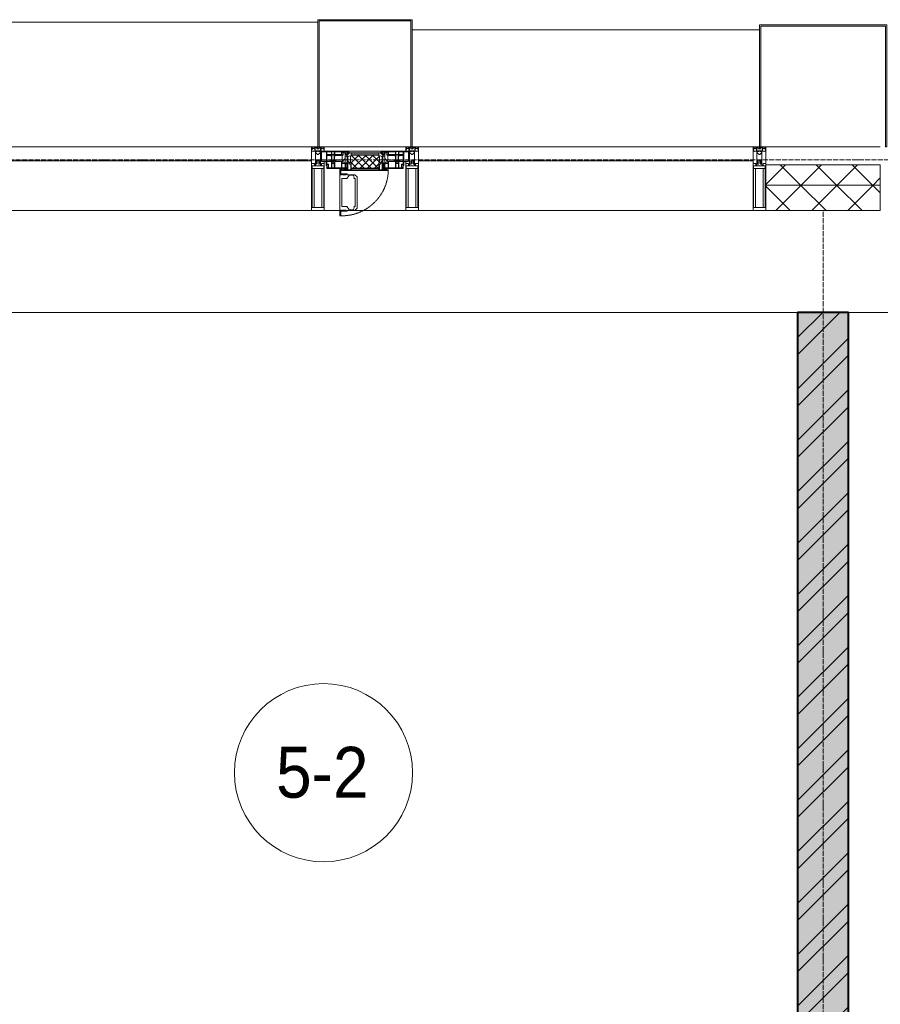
# Model space of a CAD drawing. Header units: millimetres. Extents: x 5617 to 125204, y 7718 to 237738.
# Tile 49 of 71: x 67782 to 71164, y 74282 to 78150. Entities that reach past the tile are written whole.
import ezdxf

# ---------------------------------------------------------------- set-up
doc = ezdxf.new("R2010")
doc.units = ezdxf.units.MM
for name, pattern in [('-D1-02х01', [3, 2, -1]), ('ADSK_Линия сетки', [25, 20, -2.5, 0, -2.5]), ('Линия сетки', [25, 20, -2.5, 0, -2.5])]:
    doc.linetypes.add(name, pattern=pattern)
for name, color, linetype, lineweight in [('Импосты витража', 7, 'Continuous', 18), ('Колонны', 7, 'Continuous', 18), ('Марки помещений', 7, 'Continuous', 20), ('Окна', 7, 'Continuous', 18), ('Оси', 7, 'Continuous', 9), ('Панели витража', 7, 'Continuous', 18), ('Перекрытия', 7, 'Continuous', 18), ('Стены разрез', 7, 'Continuous', 40), ('Стены штриховка', 7, 'Continuous', 40), ('Элементы узлов', 7, 'Continuous', 18)]:
    doc.layers.add(name, color=color, linetype=linetype, lineweight=lineweight)
doc.styles.add('Arial_3', font='arial.ttf', dxfattribs={"width": 0.9, "height": 200})
pattern_1 = [(45, (0, 0), (-70.71068, 70.71068), []), (135, (0, 0), (-70.71068, -70.71068), [])]

# ---------------------------------------------------------------- blocks, each defined once
blk = doc.blocks.new('135_SLK_K3_AR_rvt-1-МКСС_K3_L26__85_950_')
at = {"layer": 'Стены разрез', "lineweight": 9, "true_color": 0xcccccc}
h = blk.add_hatch(dxfattribs=at)
h.set_pattern_fill('FP_1', color=254, style=0, pattern_type=2)
h.set_pattern_definition([(50, (0, 0), (218.62117, -19.1268), [22.86, -251.46]), (355, (0, 0), (-42.29187, 229.2684), [18.288, -201.168]), (100.451, (18.22, -1.6), (176.33107, 210.13963), [19.428, -213.708]), (46.184, (0, 60.96), (325.29495, -50.45164), [34.29, -377.19]), (96.636, (27.1, 56.76), (284.883, 296.91266), [29.142, -320.562]), (351.184, (0, 60.96), (284.8858, 296.9107), [27.432, -301.752]), (21, (30.48, 45.72), (181.93753, -122.71832), [22.86, -251.46]), (326, (30.48, 45.72), (74.16223, 221.0262), [18.288, -201.168]), (71.451, (45.64, 35.5), (256.10035, 98.30526), [19.428, -213.708]), (37.5, (0, 0), (3.70639, 101.465895), [3.353, -195.377, 3.353, -200.863, -201.93]), (37.5, (0, 0), (3.70639, 101.465895), [-402.946, 3.353, -198.577]), (7.5, (0, 0), (80.18358, 120.21653), [3.353, -113.081, 3.353, -190.805, -76.962]), (7.5, (0, 0), (80.18358, 120.21653), [-310.591, 3.353, -73.609]), (327.5, (-67.97, 0), (162.708646, -6.87497), [3.353, -72.847, 3.353, -234.391, -315.468]), (327.5, (-67.97, 0), (162.708646, -6.87497), [-313.944, 3.353, -312.115]), (317.5, (-98.45, 0), (177.75468, 30.51183), [3.353, -95.707, 3.353, -154.534, -224.028]), (317.5, (-98.45, 0), (177.75468, 30.51183), [-256.946, 3.353, -220.675])])
h.paths.add_polyline_path([(108050, 70400), (108050, 77000), (107850, 77000), (107850, 70400)])
h = blk.add_hatch(dxfattribs=at)
h.set_pattern_fill('FP_3', color=254, style=0, pattern_type=2)
h.set_pattern_definition([(45, (0, 0), (-101.02788, 101.02788), []), (45, (67.35, 0), (-101.02788, 101.02788), [])])
h.paths.add_polyline_path([(108050, 70400), (108050, 77000), (107850, 77000), (107850, 70400)])
at = {"layer": 'Перекрытия', "color": 254, "true_color": 0xcccccc}
for p, q in [((107750, 77000), (104550, 77000)), ((107850, 77000), (107750, 77000)), ((108150, 77000), (108050, 77000)), ((111350, 77000), (108150, 77000))]:
    blk.add_line(p, q, dxfattribs=at)
at = {"layer": 'Стены разрез', "color": 254, "true_color": 0xcccccc}
for p, q in [((107850, 77000), (107850, 70900)), ((108050, 77000), (107850, 77000)), ((108050, 72700), (108050, 77000))]:
    blk.add_line(p, q, dxfattribs=at)
blk = doc.blocks.new('System Panel - A_PAN_Glass-6438400-МКСС_K3_L26__85_950_')
at = {"layer": 'Панели витража', "color": 254, "lineweight": 5, "true_color": 0xcccccc}
for p, q in [((657.5, 55), (-657.5, 55)), ((-657.5, 55), (-657.5, 0)), ((657.5, 0), (657.5, 55)), ((-657.5, 0), (657.5, 0))]:
    blk.add_line(p, q, dxfattribs=at)
blk = doc.blocks.new('A_PAN_Створка - 383мм 7_1-V51-МКСС_K3_L26__85_950_')
at = {"layer": 'Панели витража', "lineweight": 5, "true_color": 0xcccccc}
h = blk.add_hatch(dxfattribs=at)
h.set_pattern_fill('FP_21', color=254, style=0, pattern_type=2)
h.set_pattern_definition([(225, (106150, 77650), (14.1421356, -14.1421356), []), (315, (106150, 77650), (14.1421356, 14.1421356), [])])
h.paths.add_polyline_path([(53.6, 82.7), (-54.6, 81.8), (-54.6, 63.4), (-57.2, 60.8), (-57.2, 36.4), (-54.9, 34.1), (-54.5, 31.8), (54.5, 31.8), (54.9, 34.1), (57.2, 36.4), (57.2, 60.8), (54.6, 63.4), (54.6, 81.8)])
at = {"layer": 'Окна', "color": 7, "lineweight": 5, "true_color": 0xf4f4f4}
for p, q in [((39.7, 249), (31.1, 240.4)), ((31.1, 117.6), (31.1, 240.4)), ((41.4, 234.2), (39.1, 233.8)), ((39.1, 179), (39.1, 233.8)), ((70.1, 249), (39.7, 249)), ((41.4, 234.2), (43.5, 236.3)), ((45, 244.7), (42.3, 239.8)), ((42.3, 239.8), (43.5, 236.3)), ((45.9, 246.8), (45, 244.7)), ((63.3, 246.8), (45.9, 246.8)), ((64.1, 245), (63.3, 246.8)), ((64.1, 245), (66.7, 241)), ((66.7, 241), (68.6, 239.7)), ((68.6, 239.7), (68.6, 236.4)), ((68.6, 236.4), (71.1, 233.9)), ((70.1, 252.9), (70.1, 249)), ((95.1, 252.9), (70.1, 252.9)), ((71.1, 233.9), (89.5, 233.9)), ((74.1, 248.4), (74.1, 252.9)), ((89.1, 248.4), (74.1, 248.4)), ((89.1, 252.9), (89.1, 248.4)), ((89.5, 233.9), (90.6, 232.8)), ((90.6, 125.2), (90.6, 232.8)), ((93.1, 248.4), (93.1, 252.9)), ((97.9, 248.4), (93.1, 248.4)), ((95.1, 270.5), (95.1, 252.9)), ((99.6, 270.5), (95.1, 270.5)), ((97.9, 262.4), (95.1, 262.4)), ((97.9, 262.4), (97.9, 248.4)), ((99.6, 270.5), (99.6, 87.5)), ((39.1, 179), (39.1, 124.2)), ((39.7, 109), (31.1, 117.6)), ((41.4, 123.8), (39.1, 124.2)), ((41.4, 123.8), (43.5, 121.7)), ((42.3, 118.2), (43.5, 121.7)), ((45, 113.3), (42.3, 118.2)), ((64.1, 113), (66.7, 117)), ((66.7, 117), (68.6, 118.3)), ((68.6, 121.6), (71.1, 124.1)), ((68.6, 118.3), (68.6, 121.6)), ((71.1, 124.1), (89.5, 124.1)), ((89.5, 124.1), (90.6, 125.2)), ((70.1, 109), (39.7, 109)), ((45.9, 111.2), (45, 113.3)), ((63.3, 111.2), (45.9, 111.2)), ((64.1, 113), (63.3, 111.2)), ((70.1, 105.1), (70.1, 109)), ((95.1, 105.1), (70.1, 105.1)), ((74.1, 109.6), (74.1, 105.1)), ((89.1, 109.6), (74.1, 109.6)), ((89.1, 105.1), (89.1, 109.6)), ((93.1, 109.6), (93.1, 105.1)), ((97.9, 109.6), (93.1, 109.6)), ((95.1, 87.5), (95.1, 105.1)), ((97.9, 95.6), (95.1, 95.6)), ((99.6, 87.5), (95.1, 87.5)), ((97.9, 95.6), (97.9, 109.6))]:
    blk.add_line(p, q, dxfattribs=at)
at = {"layer": 'Окна', "color": 254, "lineweight": 5, "true_color": 0xcccccc}
for p, q in [((-150, 84), (-78, 84)), ((-150, 73.5), (-150, 84)), ((-148.5, 82.5), (-132.4, 82.5)), ((-148.5, 81), (-148.5, 82.5)), ((-143.5, 81), (-148.5, 81)), ((-145, 69.5), (-145, 79.5)), ((-143.5, 68), (-143.5, 81)), ((-132.4, 56.6), (-132.4, 82.5)), ((-131, 82.5), (-120.8, 82.5)), ((-131, 82.5), (-131, 64.6)), ((-120.8, 82.5), (-120.8, 64.6)), ((-119.3, 82.5), (-92.5, 82.5)), ((-119.3, 56.6), (-119.3, 82.5)), ((-92.5, 56.6), (-92.5, 82.5)), ((-91.5, 92), (91.5, 92)), ((-91.5, 87.5), (-91.5, 92)), ((-73.9, 87.5), (-91.5, 87.5)), ((-90.8, 82.5), (-79.5, 82.5)), ((-90.8, 64.6), (-90.8, 82.5)), ((-85, 84), (-85, 87.5)), ((-85, 87.5), (-78, 87.5)), ((-78, 84), (-85, 84)), ((-79.5, 82.5), (-79.5, 80.6)), ((-79.5, 80.6), (-78, 80.6)), ((-78, 87.5), (-78, 84)), ((-78, 84), (-73.9, 84)), ((-78, 84), (-78, 23.5)), ((-73.9, 62.5), (-73.9, 87.5)), ((73.9, 87.5), (73.9, 62.5)), ((91.5, 87.5), (73.9, 87.5)), ((73.9, 84), (78, 84)), ((78, 87.5), (78, 84)), ((85, 87.5), (78, 87.5)), ((78, 84), (85, 84)), ((78, 84), (150, 84)), ((78, 23.5), (78, 84)), ((79.5, 80.6), (78, 80.6)), ((90.8, 82.5), (79.5, 82.5)), ((79.5, 82.5), (79.5, 80.6)), ((85, 84), (85, 87.5)), ((90.8, 64.6), (90.8, 82.5)), ((91.5, 92), (91.5, 87.5)), ((119.3, 82.5), (92.5, 82.5)), ((92.5, 56.6), (92.5, 82.5)), ((119.3, 56.6), (119.3, 82.5)), ((120.8, 82.5), (120.8, 64.6)), ((131, 82.5), (120.8, 82.5)), ((131, 82.5), (131, 64.6)), ((132.4, 56.6), (132.4, 82.5)), ((148.5, 82.5), (132.4, 82.5)), ((143.5, 81), (148.5, 81)), ((143.5, 68), (143.5, 81)), ((145, 69.5), (145, 79.5)), ((148.5, 81), (148.5, 82.5)), ((150, 84), (150, 73.5)), ((-171, 57), (-156, 57)), ((-171, 17), (-171, 57)), ((-171, 55.5), (-152, 55.5)), ((-153, 73.5), (-150, 73.5)), ((-153, 60), (-153, 73.5)), ((-152, 20), (-152, 73.5)), ((-150.5, 69.5), (-150.5, 73.5)), ((-145, 69.5), (-150.5, 69.5)), ((-150.5, 33.6), (-150.5, 68)), ((-150.5, 68), (-143.5, 68)), ((-150.5, 56.6), (-132.4, 56.6)), ((-136.4, 52.4), (-150.5, 52.4)), ((-137.2, 54.8), (-135.8, 50.8)), ((-132.5, 54.8), (-137.2, 54.8)), ((-132.1, 49), (-135.8, 50.8)), ((-132.5, 53.8), (-133.4, 52)), ((-133.4, 52), (-130.1, 50.4)), ((-132.5, 53.8), (-132.5, 54.8)), ((-132.1, 49), (-132.1, 36.8)), ((-131, 64.6), (-120.8, 64.6)), ((-131, 56.5), (-131, 62.6)), ((-120.8, 62.6), (-131, 62.6)), ((-131, 56.5), (-120.8, 56.5)), ((-131, 55.1), (-131, 52.7)), ((-120.8, 55.1), (-131, 55.1)), ((-129.4, 51.1), (-131, 52.7)), ((-130.1, 50.4), (-129.4, 51.1)), ((-130.1, 35.3), (-130.1, 50.4)), ((-122.4, 51.1), (-120.8, 52.7)), ((-121.7, 50.4), (-122.4, 51.1)), ((-118.4, 52), (-121.7, 50.4)), ((-121.7, 35.3), (-121.7, 50.4)), ((-120.8, 56.5), (-120.8, 62.6)), ((-120.8, 55.1), (-120.8, 52.7)), ((-119.7, 49), (-115.9, 50.8)), ((-119.7, 49), (-119.7, 36.8)), ((-92.5, 56.6), (-119.3, 56.6)), ((-119.3, 54.8), (-114.6, 54.8)), ((-119.3, 53.8), (-119.3, 54.8)), ((-119.3, 53.8), (-118.4, 52)), ((-114.6, 54.8), (-115.9, 50.8)), ((-94.1, 52.5), (-115.3, 52.5)), ((-89.9, 50.9), (-94.1, 52.5)), ((-80.1, 64.6), (-90.8, 64.6)), ((-90.8, 62.7), (-90.8, 56.6)), ((-80.4, 62.7), (-90.8, 62.7)), ((-90.8, 56.6), (-85.9, 56.6)), ((-89.9, 52.2), (-88.6, 53.5)), ((-89.9, 52.2), (-89.9, 50.9)), ((-89.9, 35.1), (-89.9, 50.9)), ((-85.9, 53.5), (-88.6, 53.5)), ((-85.9, 56.6), (-85.9, 53.5)), ((-85.9, 53.5), (-78, 45.6)), ((-80.4, 61.1), (-80.4, 62.7)), ((-78, 61.1), (-80.4, 61.1)), ((-80.1, 66.1), (-80.1, 64.6)), ((-78, 66.1), (-80.1, 66.1)), ((-78, 66.1), (-78, 61.1)), ((-78, 45.6), (-78, 36.8)), ((-70, 62.5), (-73.9, 62.5)), ((-70, 32.1), (-70, 62.5)), ((70, 62.5), (70, 32.1)), ((73.9, 62.5), (70, 62.5)), ((78, 66.1), (78, 61.1)), ((78, 66.1), (80.1, 66.1)), ((78, 61.1), (80.4, 61.1)), ((85.9, 53.5), (78, 45.6)), ((78, 45.6), (78, 36.8)), ((80.1, 66.1), (80.1, 64.6)), ((80.1, 64.6), (90.8, 64.6)), ((80.4, 62.7), (90.8, 62.7)), ((80.4, 61.1), (80.4, 62.7)), ((85.9, 56.6), (85.9, 53.5)), ((90.8, 56.6), (85.9, 56.6)), ((85.9, 53.5), (88.6, 53.5)), ((89.9, 52.2), (88.6, 53.5)), ((89.9, 50.9), (94.1, 52.5)), ((89.9, 52.2), (89.9, 50.9)), ((89.9, 35.1), (89.9, 50.9)), ((90.8, 62.7), (90.8, 56.6)), ((92.5, 56.6), (119.3, 56.6)), ((94.1, 52.5), (115.3, 52.5)), ((114.6, 54.8), (115.9, 50.8)), ((119.3, 54.8), (114.6, 54.8)), ((119.7, 49), (115.9, 50.8)), ((119.3, 53.8), (118.4, 52)), ((118.4, 52), (121.7, 50.4)), ((119.3, 53.8), (119.3, 54.8)), ((119.7, 49), (119.7, 36.8)), ((131, 64.6), (120.8, 64.6)), ((120.8, 56.5), (120.8, 62.6)), ((120.8, 62.6), (131, 62.6)), ((131, 56.5), (120.8, 56.5)), ((120.8, 55.1), (120.8, 52.7)), ((120.8, 55.1), (131, 55.1)), ((122.4, 51.1), (120.8, 52.7)), ((121.7, 50.4), (122.4, 51.1)), ((121.7, 35.3), (121.7, 50.4)), ((129.4, 51.1), (131, 52.7)), ((130.1, 50.4), (129.4, 51.1)), ((133.4, 52), (130.1, 50.4)), ((130.1, 35.3), (130.1, 50.4)), ((131, 56.5), (131, 62.6)), ((131, 55.1), (131, 52.7)), ((132.1, 49), (135.8, 50.8)), ((132.1, 49), (132.1, 36.8)), ((150.5, 56.6), (132.4, 56.6)), ((132.5, 54.8), (137.2, 54.8)), ((132.5, 53.8), (132.5, 54.8)), ((132.5, 53.8), (133.4, 52)), ((137.2, 54.8), (135.8, 50.8)), ((136.4, 52.4), (150.5, 52.4)), ((150.5, 68), (143.5, 68)), ((145, 69.5), (150.5, 69.5)), ((150, 73.5), (153, 73.5)), ((150.5, 69.5), (150.5, 73.5)), ((150.5, 33.6), (150.5, 68)), ((152, 20), (152, 73.5)), ((171, 55.5), (152, 55.5)), ((153, 73.5), (153, 60)), ((156, 57), (171, 57)), ((171, 57), (171, 17)), ((-171, 18.5), (-153.5, 18.5)), ((-67.9, 17), (-171, 17)), ((-153.5, 18.5), (-152, 20)), ((-136.3, 33.6), (-150.5, 33.6)), ((-150.5, 29.4), (-132.4, 29.4)), ((-150.5, 17), (-150.5, 29.4)), ((-132.4, 18.6), (-150.5, 18.6)), ((-137.2, 31), (-135.8, 35)), ((-132.5, 31), (-137.2, 31)), ((-132.1, 36.8), (-135.8, 35)), ((-133.4, 33.7), (-130.1, 35.3)), ((-132.5, 31.9), (-133.4, 33.7)), ((-132.5, 31.9), (-132.5, 31)), ((-132.4, 29.4), (-132.4, 18.6)), ((-129.4, 34.6), (-131, 33)), ((-131, 30.9), (-131, 33)), ((-120.8, 30.9), (-131, 30.9)), ((-131, 29.5), (-120.8, 29.5)), ((-131, 18.2), (-131, 29.5)), ((-120.8, 18.2), (-131, 18.2)), ((-130.1, 35.3), (-129.4, 34.6)), ((-121.7, 35.3), (-122.4, 34.6)), ((-122.4, 34.6), (-120.8, 33)), ((-118.4, 33.7), (-121.7, 35.3)), ((-120.8, 30.9), (-120.8, 33)), ((-120.8, 18.2), (-120.8, 29.5)), ((-119.7, 36.8), (-115.9, 35)), ((-119.3, 31.9), (-118.4, 33.7)), ((-119.3, 31.9), (-119.3, 31)), ((-119.3, 31), (-114.6, 31)), ((-92.5, 29.4), (-119.3, 29.4)), ((-119.3, 29.4), (-119.3, 18.6)), ((-119.3, 18.6), (-92.5, 18.6)), ((-114.6, 31), (-115.9, 35)), ((-94.1, 33.5), (-115.4, 33.5)), ((-89.9, 35.1), (-94.1, 33.5)), ((-92.5, 18.6), (-92.5, 29.4)), ((-90.8, 18.5), (-90.8, 29.4)), ((-90.8, 29.4), (-85.9, 29.4)), ((-87.3, 18.5), (-90.8, 18.5)), ((-89.9, 32.5), (-89.9, 35.1)), ((-85.9, 32.5), (-89.9, 32.5)), ((-87.3, 21.9), (-85.9, 21.9)), ((-87.3, 20.4), (-87.3, 21.9)), ((-87.3, 20.4), (-87.3, 18.5)), ((-84.8, 20.4), (-87.3, 20.4)), ((-85.9, 29.4), (-85.9, 32.5)), ((-85.9, 21.9), (-85.9, 29.4)), ((-85.9, 18.2), (-85.9, 20.4)), ((-75.9, 18.2), (-85.9, 18.2)), ((-83.4, 20.4), (-84.8, 20.4)), ((-70, 33.8), (-83.4, 20.4)), ((-78, 36.8), (-70, 36.8)), ((-78, 23.5), (-67.9, 23.5)), ((-75.9, 23.5), (-73, 23.5)), ((-75.9, 21.5), (-75.9, 23.5)), ((-75.9, 21.5), (-75.9, 18.2)), ((-74.9, 21.5), (-75.9, 21.5)), ((-74.9, 17.9), (-74.9, 21.5)), ((-68.9, 17.9), (-74.9, 17.9)), ((-67.2, 29.3), (-73, 23.5)), ((-70, 36.8), (-70, 33.8)), ((-61.4, 23.5), (-70, 32.1)), ((-68.9, 21.5), (-68.9, 17.9)), ((-67.9, 21.5), (-68.9, 21.5)), ((-67.9, 23.5), (-64.6, 26.8)), ((-67.9, 23.5), (-64.6, 26.8)), ((-67.9, 21.5), (-67.9, 23.5)), ((-67.9, 17), (-67.9, 23.5)), ((-61.4, 23.5), (-67.9, 17)), ((67.9, 17), (-67.9, 17)), ((-67.9, 17), (67.9, 17)), ((-64.6, 26.8), (-67.2, 29.3)), ((-64.6, 26.8), (-61.4, 23.5)), ((61.4, 23.5), (-61.4, 23.5)), ((70, 32.1), (61.4, 23.5)), ((61.4, 23.5), (64.6, 26.8)), ((67.9, 17), (61.4, 23.5)), ((64.6, 26.8), (67.2, 29.3)), ((67.9, 23.5), (64.6, 26.8)), ((64.6, 26.8), (67.9, 23.5)), ((67.2, 29.3), (73, 23.5)), ((67.9, 21.5), (67.9, 23.5)), ((67.9, 23.5), (67.9, 17)), ((67.9, 23.5), (78, 23.5)), ((67.9, 21.5), (68.9, 21.5)), ((171, 17), (67.9, 17)), ((68.9, 21.5), (68.9, 17.9)), ((68.9, 17.9), (74.9, 17.9)), ((70, 36.8), (70, 33.8)), ((78, 36.8), (70, 36.8)), ((70, 33.8), (83.4, 20.4)), ((75.9, 23.5), (73, 23.5)), ((74.9, 21.5), (75.9, 21.5)), ((74.9, 17.9), (74.9, 21.5)), ((75.9, 21.5), (75.9, 23.5)), ((75.9, 21.5), (75.9, 18.2)), ((75.9, 18.2), (85.9, 18.2)), ((83.4, 20.4), (84.8, 20.4)), ((84.8, 20.4), (87.3, 20.4)), ((85.9, 32.5), (89.9, 32.5)), ((85.9, 29.4), (85.9, 32.5)), ((85.9, 21.9), (85.9, 29.4)), ((90.8, 29.4), (85.9, 29.4)), ((87.3, 21.9), (85.9, 21.9)), ((85.9, 18.2), (85.9, 20.4)), ((87.3, 20.4), (87.3, 21.9)), ((87.3, 20.4), (87.3, 18.5)), ((87.3, 18.5), (90.8, 18.5)), ((89.9, 35.1), (94.1, 33.5)), ((89.9, 32.5), (89.9, 35.1)), ((90.8, 18.5), (90.8, 29.4)), ((92.5, 18.6), (92.5, 29.4)), ((92.5, 29.4), (119.3, 29.4)), ((119.3, 18.6), (92.5, 18.6)), ((94.1, 33.5), (115.4, 33.5)), ((114.6, 31), (115.9, 35)), ((119.3, 31), (114.6, 31)), ((119.7, 36.8), (115.9, 35)), ((118.4, 33.7), (121.7, 35.3)), ((119.3, 31.9), (118.4, 33.7)), ((119.3, 31.9), (119.3, 31)), ((119.3, 29.4), (119.3, 18.6)), ((122.4, 34.6), (120.8, 33)), ((120.8, 30.9), (120.8, 33)), ((120.8, 30.9), (131, 30.9)), ((120.8, 18.2), (120.8, 29.5)), ((131, 29.5), (120.8, 29.5)), ((120.8, 18.2), (131, 18.2)), ((121.7, 35.3), (122.4, 34.6)), ((130.1, 35.3), (129.4, 34.6)), ((129.4, 34.6), (131, 33)), ((133.4, 33.7), (130.1, 35.3)), ((131, 30.9), (131, 33)), ((131, 18.2), (131, 29.5)), ((132.1, 36.8), (135.8, 35)), ((150.5, 29.4), (132.4, 29.4)), ((132.4, 29.4), (132.4, 18.6)), ((132.4, 18.6), (150.5, 18.6)), ((132.5, 31.9), (133.4, 33.7)), ((132.5, 31.9), (132.5, 31)), ((132.5, 31), (137.2, 31)), ((137.2, 31), (135.8, 35)), ((136.3, 33.6), (150.5, 33.6)), ((150.5, 17), (150.5, 29.4)), ((153.5, 18.5), (152, 20)), ((171, 18.5), (153.5, 18.5))]:
    blk.add_line(p, q, dxfattribs=at)
at = {"layer": 'Окна', "color": 254, "linetype": '-D1-02х01', "lineweight": 5, "true_color": 0xcccccc}
blk.add_arc((91.4, 87.5), 183, 88.8555, 178.5909, dxfattribs=at)
at = {"layer": 'Окна', "color": 254, "lineweight": 5, "true_color": 0xcccccc}
for centre, start, end in [((-156, 60), 270, 360), ((156, 60), 180, 270)]:
    blk.add_arc(centre, 3, start, end, dxfattribs=at)
at = {"layer": 'Элементы узлов', "color": 254, "lineweight": 5, "true_color": 0xcccccc}
for p, q in [((-91.5, 92), (-91.5, 87.5)), ((-91.5, 92), (91.5, 92)), ((-91.5, 87.5), (-73.9, 87.5)), ((-83.4, 90.3), (-69.4, 90.3)), ((-83.4, 90.3), (-83.4, 87.5)), ((-73.9, 87.5), (-73.9, 62.5)), ((-69.4, 85.5), (-73.9, 85.5)), ((-73.9, 81.5), (-69.4, 81.5)), ((-69.4, 90.3), (-69.4, 85.5)), ((-69.4, 81.5), (-69.4, 66.5)), ((-67.9, 89.3), (-66.9, 90.3)), ((-67.9, 62.5), (-67.9, 89.3)), ((-66.9, 90.3), (-57.4, 90.3)), ((-57.4, 90.3), (-56.4, 89.4)), ((-56.4, 89.4), (-56.4, 67.7)), ((-53.9, 90.3), (-54.9, 89.3)), ((-54.9, 89.3), (-54.9, 85.6)), ((-54.9, 85.6), (-53.9, 84.6)), ((-54.9, 81.9), (-53.8, 83)), ((-54.9, 63.5), (-54.9, 81.9)), ((-53.6, 82.7), (-54.6, 81.8)), ((-54.6, 81.8), (-54.6, 63.4)), ((53.9, 90.3), (-53.9, 90.3)), ((-53.9, 84.6), (53.9, 84.6)), ((53.8, 83), (-53.8, 83)), ((53.6, 82.7), (-53.6, 82.7)), ((54.6, 81.8), (53.6, 82.7)), ((54.9, 81.9), (53.8, 83)), ((53.9, 90.3), (54.9, 89.3)), ((54.9, 85.6), (53.9, 84.6)), ((54.6, 63.4), (54.6, 81.8)), ((54.9, 89.3), (54.9, 85.6)), ((54.9, 63.5), (54.9, 81.9)), ((57.4, 90.3), (56.4, 89.4)), ((56.4, 89.4), (56.4, 67.7)), ((66.9, 90.3), (57.4, 90.3)), ((67.9, 89.3), (66.9, 90.3)), ((67.9, 62.5), (67.9, 89.3)), ((69.4, 90.3), (69.4, 85.5)), ((83.4, 90.3), (69.4, 90.3)), ((69.4, 85.5), (73.9, 85.5)), ((69.4, 81.5), (69.4, 66.5)), ((73.9, 81.5), (69.4, 81.5)), ((91.5, 87.5), (73.9, 87.5)), ((73.9, 87.5), (73.9, 62.5)), ((83.4, 90.3), (83.4, 87.5)), ((91.5, 92), (91.5, 87.5)), ((-69.4, 66.5), (-73.9, 66.5)), ((-73.9, 62.5), (-70, 62.5)), ((-70, 62.5), (-70, 32.1)), ((-61.7, 62.5), (-67.9, 62.5)), ((-66, 56.5), (-67.8, 55.7)), ((-67.8, 55.7), (-67.8, 38.3)), ((-66, 56.5), (-62, 59.1)), ((-62, 59.1), (-60.7, 61)), ((-60.1, 67.7), (-61.7, 64.9)), ((-61.7, 64.9), (-61.7, 62.5)), ((-60.7, 61), (-57.4, 61)), ((-56.4, 67.7), (-60.1, 67.7)), ((-57.4, 61), (-54.9, 63.5)), ((-54.6, 63.4), (-57.2, 60.8)), ((-57.2, 60.8), (-57.2, 36.4)), ((57.2, 60.8), (54.6, 63.4)), ((57.4, 61), (54.9, 63.5)), ((56.4, 67.7), (60.1, 67.7)), ((57.2, 36.4), (57.2, 60.8)), ((60.7, 61), (57.4, 61)), ((60.1, 67.7), (61.7, 64.9)), ((62, 59.1), (60.7, 61)), ((61.7, 64.9), (61.7, 62.5)), ((61.7, 62.5), (67.9, 62.5)), ((66, 56.5), (62, 59.1)), ((66, 56.5), (67.8, 55.7)), ((67.8, 55.7), (67.8, 38.3)), ((69.4, 66.5), (73.9, 66.5)), ((70, 62.5), (70, 32.1)), ((73.9, 62.5), (70, 62.5)), ((-70, 32.1), (-61.4, 23.5)), ((-67.8, 38.3), (-65.7, 37.4)), ((-65.7, 37.4), (-60.8, 34.7)), ((61.4, 23.5), (-61.4, 23.5)), ((-60.8, 34.7), (-57.3, 35.9)), ((-55.2, 33.8), (-57.3, 35.9)), ((-57.2, 36.4), (-54.9, 34.1)), ((-55.2, 33.8), (-54.8, 31.5)), ((-54.9, 34.1), (-54.5, 31.8)), ((-53.9, 30.5), (-54.9, 29.5)), ((-54.9, 29.5), (-54.9, 25.8)), ((-54.9, 25.8), (-53.9, 24.8)), ((0, 31.5), (-54.8, 31.5)), ((-54.5, 31.8), (54.5, 31.8)), ((53.9, 30.5), (-53.9, 30.5)), ((-53.9, 24.8), (53.9, 24.8)), ((0, 31.5), (54.8, 31.5)), ((53.9, 30.5), (54.9, 29.5)), ((54.9, 25.8), (53.9, 24.8)), ((54.5, 31.8), (54.9, 34.1)), ((55.2, 33.8), (54.8, 31.5)), ((54.9, 34.1), (57.2, 36.4)), ((54.9, 29.5), (54.9, 25.8)), ((55.2, 33.8), (57.3, 35.9)), ((60.8, 34.7), (57.3, 35.9)), ((65.7, 37.4), (60.8, 34.7)), ((70, 32.1), (61.4, 23.5)), ((67.8, 38.3), (65.7, 37.4))]:
    blk.add_line(p, q, dxfattribs=at)
blk = doc.blocks.new('Rectangular Mullion - R_StandardFrame_50Wx250H-5562310-МКСС_K3_L26__85_950_')
at = {"layer": 'Импосты витража', "color": 254, "lineweight": 5, "true_color": 0xcccccc}
blk.add_line((95560, 77400), (96875, 77400), dxfattribs=at)
blk = doc.blocks.new('Rectangular Mullion - R_StandardFrame_50Wx250H-5215645-МКСС_K3_L26__85_950_')
at = {"layer": 'Импосты витража', "color": 254, "lineweight": 5, "true_color": 0xcccccc}
for p, q in [((77190, 77400), (77250.4, 77400)), ((77279.9, 77400), (77510, 77400))]:
    blk.add_line(p, q, dxfattribs=at)
blk = doc.blocks.new('Rectangular Mullion - 50Wx250H-2623690-МКСС_K3_L26__85_950_')
at = {"layer": 'Элементы узлов', "color": 254, "lineweight": 5, "true_color": 0xcccccc}
for p, q in [((-25, 65.2), (-25, 250)), ((-25, 250), (0, 250)), ((-23, 237.3), (0, 237.3)), ((-23, 237.3), (-23, 73.6)), ((-14.9, 84), (-14.9, 237.3)), ((25, 250), (0, 250)), ((23, 237.3), (0, 237.3)), ((14.9, 84), (14.9, 237.3)), ((23, 237.3), (23, 73.6)), ((25, 65.2), (25, 250)), ((0, 84), (-23, 84)), ((0, 84), (23, 84)), ((-14, 65.2), (-25, 65.2)), ((-0.5, 73.6), (-23, 73.6)), ((-14, 71.3), (-14, 65.2)), ((-10, 71.3), (-14, 71.3)), ((-10, 53), (-10, 71.3)), ((-8.7, 53), (-10, 53)), ((-10, 53), (-10, 17)), ((-8.7, 53), (-7, 54.7)), ((-7, 65.2), (-5.9, 67.3)), ((-7, 65.2), (-7, 54.7)), ((-4.1, 67.3), (-5.9, 67.3)), ((-4.1, 67.3), (-2.9, 65.1)), ((-2.9, 65.1), (-2.9, 54.6)), ((-1.3, 53), (-2.9, 54.6)), ((0, 53), (-1.3, 53)), ((0, 53), (1.3, 53)), ((0.5, 73.6), (23, 73.6)), ((1.3, 53), (2.9, 54.6)), ((4.1, 67.3), (2.9, 65.1)), ((2.9, 65.1), (2.9, 54.6)), ((4.1, 67.3), (5.9, 67.3)), ((7, 65.2), (5.9, 67.3)), ((7, 65.2), (7, 54.7)), ((8.7, 53), (7, 54.7)), ((8.7, 53), (10, 53)), ((10, 71.3), (14, 71.3)), ((10, 53), (10, 71.3)), ((10, 53), (10, 17)), ((14, 71.3), (14, 65.2)), ((14, 65.2), (25, 65.2)), ((-23.8, 14.6), (-25, 14.2)), ((-25, 0), (-25, 14.2)), ((-22.3, 17), (-23.8, 17)), ((-23.8, 17), (-23.8, 14.6)), ((-22.5, 10.6), (-23.8, 14.6)), ((-22.5, 10.6), (-23.7, 9.9)), ((-23.7, 1.3), (-23.7, 9.9)), ((-23.7, 1.3), (-11.8, 1.3)), ((-23.2, 10.2), (-22.5, 8)), ((-22.5, 8), (-22.5, 4.5)), ((-21.3, 4.5), (-22.5, 4.5)), ((-22.3, 17), (-22.3, 16)), ((-22.3, 16), (-21.3, 16)), ((-19, 17.6), (-21.3, 16)), ((-21.3, 4.5), (-21.3, 6.5)), ((-21.3, 6.5), (-14.2, 6.5)), ((-18.4, 16.6), (-19, 17.6)), ((-7.4, 16.6), (-18.4, 16.6)), ((-14.2, 6.5), (-14.2, 4.5)), ((-13.2, 4.5), (-14.2, 4.5)), ((-13.2, 4.5), (-12.2, 7.2)), ((-12.7, 7.6), (-11.3, 11.4)), ((-12.7, 7.6), (-11.8, 6.9)), ((-12.2, 9), (-12.2, 14.8)), ((-12.2, 14.8), (0, 14.8)), ((-11.8, 1.3), (-11.8, 6.9)), ((-10.5, 11.2), (-11.3, 11.4)), ((-10.5, 1.5), (-10.5, 11.2)), ((-4.8, 1.5), (-10.5, 1.5)), ((-10, 17), (-7.5, 17)), ((-8.5, 23), (-1.5, 30)), ((-8.5, 18.5), (-8.5, 23)), ((-7.5, 18.5), (-8.5, 18.5)), ((-7.5, 17), (-7.5, 18.5)), ((-7.4, 18), (-7.4, 16.6)), ((-2.6, 18), (-7.4, 18)), ((0, 8), (-4.8, 8)), ((-4.8, 1.5), (-4.8, 8)), ((-2.6, 18), (-2.6, 16.8)), ((-2.6, 16.8), (0, 16.8)), ((-1.5, 30), (0, 30)), ((1.5, 30), (0, 30)), ((2.6, 16.8), (0, 16.8)), ((0, 14.8), (0, 16.8)), ((0, 14.8), (0, 16.8)), ((12.2, 14.8), (0, 14.8)), ((0, 0), (0, 8)), ((0, 8), (4.8, 8)), ((0, 0), (0, 8)), ((8.5, 23), (1.5, 30)), ((2.6, 18), (2.6, 16.8)), ((2.6, 18), (7.4, 18)), ((4.8, 1.5), (4.8, 8)), ((4.8, 1.5), (10.5, 1.5)), ((7.4, 18), (7.4, 16.6)), ((7.4, 16.6), (18.4, 16.6)), ((7.5, 18.5), (8.5, 18.5)), ((7.5, 17), (7.5, 18.5)), ((10, 17), (7.5, 17)), ((8.5, 18.5), (8.5, 23)), ((10.5, 11.2), (11.3, 11.4)), ((10.5, 1.5), (10.5, 11.2)), ((12.7, 7.6), (11.3, 11.4)), ((12.7, 7.6), (11.8, 6.9)), ((11.8, 1.3), (11.8, 6.9)), ((23.7, 1.3), (11.8, 1.3)), ((12.2, 9), (12.2, 14.8)), ((13.2, 4.5), (12.2, 7.2)), ((13.2, 4.5), (14.2, 4.5)), ((21.3, 6.5), (14.2, 6.5)), ((14.2, 6.5), (14.2, 4.5)), ((18.4, 16.6), (19, 17.6)), ((19, 17.6), (21.3, 16)), ((22.3, 16), (21.3, 16)), ((21.3, 4.5), (21.3, 6.5)), ((21.3, 4.5), (22.5, 4.5)), ((22.3, 17), (22.3, 16)), ((22.3, 17), (23.8, 17)), ((22.5, 10.6), (23.8, 14.6)), ((22.5, 10.6), (23.7, 9.9)), ((23.2, 10.2), (22.5, 8)), ((22.5, 8), (22.5, 4.5)), ((23.7, 1.3), (23.7, 9.9)), ((23.8, 17), (23.8, 14.6)), ((23.8, 14.6), (25, 14.2)), ((25, 0), (25, 14.2)), ((-25, 0), (0, 0)), ((25, 0), (0, 0))]:
    blk.add_line(p, q, dxfattribs=at)
for centre, start, end in [((-0.5, 73.1), 360, 90), ((0.5, 73.1), 90, 180)]:
    blk.add_arc(centre, 0.5, start, end, dxfattribs=at)
blk = doc.blocks.new('Rectangular Mullion - R_StandardFrame_50Wx250H-4667491-МКСС_K3_L26__85_950_')
at = {"layer": 'Импосты витража', "color": 254, "lineweight": 5, "true_color": 0xcccccc}
for p, q in [((-25, -250), (-25, 0)), ((-25, 0), (-5, 0)), ((0, 0), (25, 0)), ((25, 0), (25, -250)), ((25, -250), (-25, -250))]:
    blk.add_line(p, q, dxfattribs=at)
blk = doc.blocks.new('Rectangular Mullion - R_StandardFrame_50Wx250H-V43-МКСС_K3_L26__85_950_')
at = {"layer": 'Импосты витража', "color": 254, "lineweight": 5, "true_color": 0xcccccc}
for p, q in [((-25, -250), (-25, 0)), ((-25, 0), (0, 0)), ((5, 0), (25, 0)), ((25, 0), (25, -17)), ((25, -57), (25, -250)), ((25, -250), (-25, -250))]:
    blk.add_line(p, q, dxfattribs=at)
blk = doc.blocks.new('Rectangular Mullion - R_StandardFrame_50Wx250H-V44-МКСС_K3_L26__85_950_')
at = {"layer": 'Импосты витража', "color": 254, "lineweight": 5, "true_color": 0xcccccc}
for p, q in [((-25, -17), (-25, 0)), ((-25, 0), (-5, 0)), ((0, 0), (25, 0)), ((25, 0), (25, -250)), ((-25, -250), (-25, -57)), ((25, -250), (-25, -250))]:
    blk.add_line(p, q, dxfattribs=at)
blk = doc.blocks.new('A_OGR_PAN_Отлив - A_OGR_PAN_Отлив-5727253-МКСС_K3_L26__85_950_')
at = {"layer": 'Колонны', "color": 254, "lineweight": 5, "true_color": 0xcccccc}
blk.add_line((682.5, 490), (-682.5, 490), dxfattribs=at)
blk = doc.blocks.new('A_OGR_PAN_Отлив - A_OGR_PAN_Отлив-5727177-МКСС_K3_L26__85_950_')
at = {"layer": 'Колонны', "color": 254, "lineweight": 5, "true_color": 0xcccccc}
blk.add_line((682.5, 460), (-682.5, 460), dxfattribs=at)
blk = doc.blocks.new('A_SLK_PAN_Type1 - Прямой тип панели с перфорацией Ф1_1-6627239-МКСС_K3_L26__85_950_')
at = {"layer": 'Колонны', "color": 254, "lineweight": 5, "true_color": 0xcccccc}
for p, q in [((-185, 500), (185, 500)), ((-185, 0), (-185, 500)), ((-180, 495), (-180, 0)), ((180, 495), (-180, 495)), ((180, 0), (180, 495)), ((185, 500), (185, 0)), ((-180, 0), (-185, 0)), ((-160, 0), (160, 0)), ((185, 0), (180, 0))]:
    blk.add_line(p, q, dxfattribs=at)
blk = doc.blocks.new('A_SLK_PAN_Type1 - Прямой тип панели-5878798-МКСС_K3_L26__85_950_')
at = {"layer": 'Колонны', "color": 254, "lineweight": 5, "true_color": 0xcccccc}
for p, q in [((-250, 480), (250, 480)), ((-250, 0), (-250, 480)), ((-245, 475), (-245, 0)), ((245, 475), (-245, 475)), ((245, 0), (245, 475)), ((250, 480), (250, 0)), ((-245, 0), (-250, 0)), ((-225, 0), (225, 0)), ((250, 0), (245, 0))]:
    blk.add_line(p, q, dxfattribs=at)
blk = doc.blocks.new('135_SLK_K3_AR_FCD_rvt-1-МКСС_K3_L26__85_950_')
at = {"layer": 'Стены разрез', "lineweight": 5, "true_color": 0xcccccc}
h = blk.add_hatch(dxfattribs=at)
h.set_pattern_fill('FP_5', color=254, style=0, pattern_type=2)
h.set_pattern_definition(pattern_1)
h.paths.add_polyline_path([(107725, 77500), (108175, 77500), (108175, 77580), (107725, 77580)])
h = blk.add_hatch(dxfattribs=at)
h.set_pattern_fill('FP_5', color=254, style=0, pattern_type=2)
h.set_pattern_definition(pattern_1)
h.paths.add_polyline_path([(107725, 77400), (108175, 77400), (108175, 77500), (107725, 77500)])
at = {"layer": 'Стены разрез', "color": 254, "lineweight": 9, "true_color": 0xcccccc}
for p, q in [((108175, 77580), (107725, 77580)), ((107725, 77580), (107725, 77400)), ((108175, 77400), (108175, 77580)), ((107725, 77400), (108175, 77400))]:
    blk.add_line(p, q, dxfattribs=at)
at = {"layer": 'Стены штриховка', "color": 254, "lineweight": 9, "true_color": 0xcccccc}
blk.add_line((107725, 77500), (108175, 77500), dxfattribs=at)
at = {"layer": 'Импосты витража', "color": 254, "lineweight": 5, "true_color": 0xcccccc, "rotation": 180}
for p in [(105965, 77650), (106335, 77650), (107700, 77650)]:
    blk.add_blockref('Rectangular Mullion - 50Wx250H-2623690-МКСС_K3_L26__85_950_', p, dxfattribs=at)
at = {"layer": 'Импосты витража', "color": 254, "lineweight": 5, "true_color": 0xcccccc, "extrusion": (0, 0, -1)}
for name, p in [('Rectangular Mullion - R_StandardFrame_50Wx250H-V44-МКСС_K3_L26__85_950_', (-105965, 77650)), ('Rectangular Mullion - R_StandardFrame_50Wx250H-V43-МКСС_K3_L26__85_950_', (-106335, 77650)), ('Rectangular Mullion - R_StandardFrame_50Wx250H-4667491-МКСС_K3_L26__85_950_', (-107700, 77650))]:
    blk.add_blockref(name, p, dxfattribs=at)
at = {"layer": 'Импосты витража', "color": 254, "lineweight": 5, "true_color": 0xcccccc}
for name, p in [('Rectangular Mullion - R_StandardFrame_50Wx250H-5562310-МКСС_K3_L26__85_950_', (9065, 0)), ('Rectangular Mullion - R_StandardFrame_50Wx250H-5215645-МКСС_K3_L26__85_950_', (28800, 0)), ('Rectangular Mullion - R_StandardFrame_50Wx250H-5562310-МКСС_K3_L26__85_950_', (10800, 0))]:
    blk.add_blockref(name, p, dxfattribs=at)
at = {"layer": 'Колонны', "color": 254, "lineweight": 5, "true_color": 0xcccccc}
for name, p in [('A_SLK_PAN_Type1 - Прямой тип панели с перфорацией Ф1_1-6627239-МКСС_K3_L26__85_950_', (106150, 77650)), ('A_OGR_PAN_Отлив - A_OGR_PAN_Отлив-5727253-МКСС_K3_L26__85_950_', (105282.5, 77650)), ('A_OGR_PAN_Отлив - A_OGR_PAN_Отлив-5727177-МКСС_K3_L26__85_950_', (107017.5, 77650)), ('A_SLK_PAN_Type1 - Прямой тип панели-5878798-МКСС_K3_L26__85_950_', (107950, 77650))]:
    blk.add_blockref(name, p, dxfattribs=at)
at = {"layer": 'Панели витража', "color": 254, "lineweight": 5, "true_color": 0xcccccc, "rotation": 180}
for name, p in [('System Panel - A_PAN_Glass-6438400-МКСС_K3_L26__85_950_', (105282.5, 77650)), ('System Panel - A_PAN_Glass-6438400-МКСС_K3_L26__85_950_', (107017.5, 77650)), ('A_PAN_Створка - 383мм 7_1-V51-МКСС_K3_L26__85_950_', (106150, 77650))]:
    blk.add_blockref(name, p, dxfattribs=at)
blk = doc.blocks.new('050_Марка_Помещение - Номер-620969-МКСС_K3_L26__85_950_')
at = {"layer": 'Марки помещений'}
blk.add_circle((0, 0), 3.5, dxfattribs=at)

msp = doc.modelspace()

# ---------------------------------------------------------------- linework, layer by layer
at = {"layer": 'Оси', "linetype": 'ADSK_Линия сетки'}
msp.add_line((87439.2, 77600), (26968.8, 77600), dxfattribs=at)
at = {"layer": 'Оси', "linetype": 'Линия сетки'}
msp.add_line((70939.2, 55989.9), (70939.2, 77400), dxfattribs=at)

# ---------------------------------------------------------------- block references
at = {"lineweight": 5}
for name in ['135_SLK_K3_AR_FCD_rvt-1-МКСС_K3_L26__85_950_', '135_SLK_K3_AR_rvt-1-МКСС_K3_L26__85_950_']:
    msp.add_blockref(name, (-37010.8, 0), dxfattribs=at)
at = {"layer": 'Марки помещений', "xscale": 99.99999999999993, "yscale": 99.99999999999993, "zscale": 99.99999999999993}
msp.add_blockref('050_Марка_Помещение - Номер-620969-МКСС_K3_L26__85_950_', (68976.1, 75191.5), dxfattribs=at)

# ---------------------------------------------------------------- texts
at = {"layer": 'Марки помещений', "lineweight": 9, "insert": (68789.6, 75293.3), "char_height": 200, "width": 447.342, "attachment_point": 1, "style": 'Arial_3'}
msp.add_mtext('5-2', dxfattribs=at)

doc.saveas('drawing.dxf')
